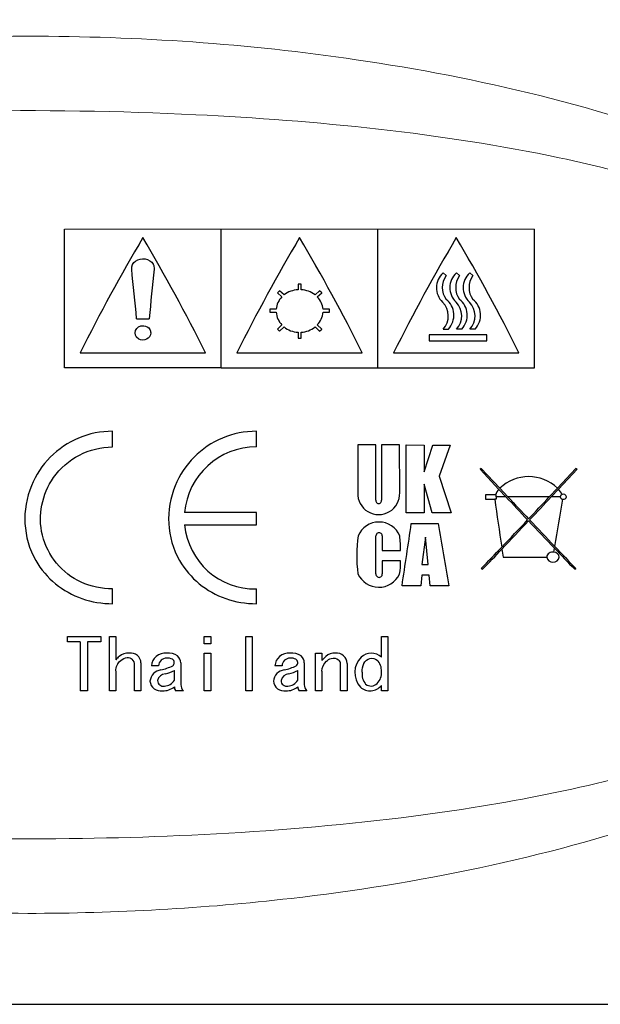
# Model space of a CAD drawing. Header units: millimetres. Extents: x 0 to 420, y 0 to 297.
# Tile 7 of 9: x 368 to 386, y 245 to 277. Entities that reach past the tile are written whole.
import ezdxf

# ---------------------------------------------------------------- set-up
doc = ezdxf.new("R2010")
doc.units = ezdxf.units.MM
doc.header["$LTSCALE"] = 0.25
doc.layers.add('CABLE TAG (VS)', color=7, linetype='Continuous', lineweight=20)
doc.layers.add('FORM', color=252, linetype='Continuous')

msp = doc.modelspace()

# ---------------------------------------------------------------- linework, layer by layer
at = {"layer": 'CABLE TAG (VS)', "lineweight": 25}
for p, q in [((369.3928, 265.4175), (369.3928, 269.8452)), ((374.3928, 265.4175), (374.3928, 269.8452)), ((379.3928, 265.4175), (379.3928, 269.8452)), ((384.3928, 265.4175), (384.3928, 269.8452)), ((381.5663, 268.3572), (381.4687, 268.4413)), ((381.8959, 268.4413), (381.9935, 268.3572)), ((382.3217, 268.4413), (382.4192, 268.3572)), ((376.2564, 267.8699), (376.1857, 267.8073)), ((376.399, 267.7435), (376.2564, 267.8699)), ((376.9428, 268.0836), (376.8428, 268.0836)), ((376.8428, 268.0836), (376.8428, 267.9063)), ((376.9428, 267.9063), (376.9428, 268.0836)), ((377.5292, 267.8699), (377.3866, 267.7435)), ((377.5999, 267.8073), (377.5292, 267.8699)), ((376.1857, 267.8073), (376.3283, 267.6805)), ((377.4573, 267.6805), (377.5999, 267.8073)), ((376.1444, 267.2816), (375.9428, 267.2816)), ((375.9428, 267.2816), (375.9428, 267.1908)), ((377.8428, 267.2816), (377.6411, 267.2816)), ((377.8428, 267.1908), (377.8428, 267.2816)), ((371.6928, 266.9766), (372.0928, 266.9766)), ((375.9428, 267.1908), (376.1444, 267.1908)), ((377.6411, 267.1908), (377.8428, 267.1908)), ((376.3283, 266.7841), (376.1857, 266.6522)), ((376.1857, 266.6522), (376.2564, 266.5865)), ((376.2564, 266.5865), (376.399, 266.7188)), ((377.3866, 266.7188), (377.5292, 266.5865)), ((377.5999, 266.6522), (377.4573, 266.7841)), ((377.5292, 266.5865), (377.5999, 266.6522)), ((381.4688, 266.6522), (381.6392, 266.6522)), ((382.0664, 266.6522), (381.8959, 266.6522)), ((382.4921, 266.6522), (382.3217, 266.6522)), ((376.8428, 266.5482), (376.8428, 266.3599)), ((376.8428, 266.3599), (376.9428, 266.3599)), ((376.9428, 266.3599), (376.9428, 266.5482)), ((381.0268, 266.4629), (381.0268, 266.2757)), ((382.8629, 266.4629), (381.0268, 266.4629)), ((381.0268, 266.2757), (382.8629, 266.2757)), ((382.8629, 266.2757), (382.8629, 266.4629)), ((369.8928, 265.8952), (373.8928, 265.8952)), ((374.8928, 265.8952), (378.8928, 265.8952)), ((379.8928, 265.8952), (383.8928, 265.8952)), ((374.3928, 265.4175), (369.3928, 265.4175)), ((374.3928, 265.4175), (379.3928, 265.4175)), ((379.3928, 265.4175), (384.3928, 265.4175)), ((370.9266, 262.8901), (370.9266, 263.3882)), ((375.5143, 262.8901), (375.5143, 263.3882)), ((378.7481, 262.9539), (378.7481, 261.4245)), ((379.3248, 262.9539), (378.7481, 262.9539)), ((379.3248, 261.1842), (379.3248, 262.9535)), ((379.5084, 262.9533), (379.5033, 261.1842)), ((380.0855, 262.9516), (379.5084, 262.9533)), ((380.0866, 261.4245), (380.0855, 262.9516)), ((380.2936, 260.7793), (380.2954, 262.9507)), ((380.2954, 262.9507), (380.8721, 262.9485)), ((380.8721, 262.0975), (381.148, 262.9487)), ((380.8721, 262.9485), (380.8721, 262.0975)), ((381.148, 262.9489), (381.699, 262.9489)), ((381.699, 262.9489), (381.344, 261.9595)), ((382.6895, 262.2028), (382.6495, 262.1786)), ((382.6495, 262.1786), (383.2534, 261.533)), ((383.2842, 261.567), (382.6895, 262.2028)), ((385.7097, 262.2028), (385.1224, 261.5748)), ((385.1535, 261.5412), (385.7496, 262.1786)), ((385.7496, 262.1786), (385.7097, 262.2028)), ((381.344, 261.9595), (381.7238, 260.7816)), ((380.8712, 261.6986), (380.8712, 260.7791)), ((381.1202, 260.7789), (380.8714, 261.6986)), ((383.5387, 261.2951), (383.2842, 261.567)), ((385.1224, 261.5748), (384.8604, 261.295)), ((383.136, 261.3605), (382.8294, 261.3605)), ((382.8294, 261.3605), (382.8294, 261.2154)), ((383.1654, 261.3605), (383.136, 261.3605)), ((383.1654, 261.295), (383.1654, 261.3605)), ((383.1654, 261.295), (383.1654, 261.2154)), ((383.4761, 261.295), (383.1654, 261.295)), ((383.2534, 261.5329), (383.4761, 261.295)), ((384.8604, 261.295), (383.5387, 261.295)), ((384.923, 261.295), (385.1535, 261.5412)), ((385.2086, 261.295), (384.923, 261.295)), ((382.8294, 261.2154), (383.117, 261.2154)), ((383.1654, 261.2154), (383.117, 261.2154)), ((375.5143, 260.7934), (373.223, 260.7934)), ((375.5143, 260.3966), (375.5143, 260.7934)), ((380.8709, 260.7791), (380.2936, 260.7791)), ((381.7238, 260.7816), (381.1202, 260.7789)), ((373.223, 260.3966), (375.5143, 260.3966)), ((380.4574, 260.4416), (381.3103, 260.4416)), ((379.3267, 258.8383), (379.3297, 260.0493)), ((379.5268, 260.0493), (379.532, 259.5773)), ((380.9098, 260.0087), (380.7935, 259.139)), ((380.9998, 259.1391), (380.9099, 260.0087)), ((379.532, 259.5773), (380.1093, 259.5773)), ((383.3489, 259.6273), (383.3871, 259.3693)), ((383.3871, 259.3693), (384.7773, 259.3693)), ((385.0044, 259.5251), (385.0265, 259.6522)), ((380.1092, 259.2505), (379.5319, 259.2505)), ((379.5319, 259.2505), (379.5319, 258.8383)), ((380.7935, 259.139), (380.9998, 259.139)), ((380.7926, 258.7922), (380.7585, 258.4561)), ((381.0268, 258.7922), (380.7926, 258.7922)), ((381.0603, 258.4559), (381.0268, 258.7922)), ((382.6895, 259.0053), (382.7293, 258.9817)), ((385.6697, 258.9819), (385.7097, 259.0053)), ((380.7585, 258.4561), (380.1615, 258.4561)), ((381.6573, 258.4558), (381.0603, 258.4558)), ((370.9266, 257.8824), (370.9266, 258.3545)), ((375.5143, 257.8824), (375.5143, 258.3545)), ((369.4923, 256.8383), (370.5488, 256.8383)), ((369.4923, 256.6628), (369.4923, 256.8382)), ((370.5488, 256.8382), (370.5488, 256.6628)), ((370.8257, 256.8382), (371.0308, 256.8382)), ((370.8257, 255.1009), (370.8257, 256.8382)), ((371.0308, 256.8382), (371.0308, 256.0902)), ((373.8515, 256.8382), (374.0567, 256.8382)), ((373.8515, 256.5984), (373.8515, 256.8382)), ((374.0567, 256.8382), (374.0567, 256.5985)), ((375.1747, 256.8382), (375.3799, 256.8382)), ((375.1747, 255.1009), (375.1747, 256.8382)), ((375.3799, 256.8382), (375.3799, 255.1009)), ((379.5032, 256.8382), (379.7084, 256.8382)), ((379.5032, 256.1711), (379.5032, 256.8382)), ((379.7084, 256.8382), (379.7084, 255.1009)), ((369.8923, 256.6628), (369.4923, 256.6628)), ((369.8923, 256.6628), (369.8923, 255.1009)), ((370.1282, 256.6628), (370.1282, 255.1009)), ((370.5488, 256.6628), (370.1282, 256.6628)), ((374.0567, 256.5984), (373.8515, 256.5984)), ((373.8515, 256.3066), (374.0567, 256.3066)), ((373.8515, 255.1009), (373.8515, 256.3066)), ((374.0567, 256.3066), (374.0567, 255.1009)), ((377.4005, 256.3066), (377.6056, 256.3066)), ((377.4005, 255.1009), (377.4005, 256.3066)), ((377.6056, 256.3066), (377.6056, 256.0723)), ((371.6258, 255.1009), (371.6258, 255.9293)), ((371.8309, 255.9917), (371.8309, 255.1009)), ((372.395, 255.9026), (372.1694, 255.9026)), ((373.1028, 255.9917), (373.1028, 255.2982)), ((376.3338, 255.9026), (376.1081, 255.9026)), ((377.0415, 255.9917), (377.0415, 255.2982)), ((378.2006, 255.1009), (378.2006, 255.956)), ((378.4057, 255.9739), (378.4057, 255.1009)), ((371.0308, 255.7343), (371.0308, 255.1009)), ((372.8976, 255.4366), (372.8976, 255.7519)), ((376.8364, 255.4366), (376.8364, 255.7519)), ((377.6056, 255.7255), (377.6056, 255.1009)), ((379.5032, 255.1009), (379.5032, 255.2723)), ((370.1282, 255.1009), (369.8923, 255.1009)), ((371.0308, 255.1009), (370.8257, 255.1009)), ((371.8309, 255.1009), (371.6258, 255.1009)), ((373.1848, 255.1009), (372.9387, 255.1009)), ((374.0567, 255.1009), (373.8515, 255.1009)), ((375.3799, 255.1009), (375.1747, 255.1009)), ((377.1236, 255.1009), (376.8774, 255.1009)), ((377.6056, 255.1009), (377.4005, 255.1009)), ((378.4057, 255.1009), (378.2006, 255.1009)), ((379.7084, 255.1009), (379.5032, 255.1009))]:
    msp.add_line(p, q, dxfattribs=at)
at = {"layer": 'CABLE TAG (VS)', "lineweight": 18}
for p, q in [((369.3928, 265.4175), (369.3928, 269.8452)), ((369.3928, 269.8452), (374.3928, 269.8452)), ((374.3928, 265.4175), (374.3928, 269.8452)), ((379.3928, 269.8452), (374.3928, 269.8452)), ((379.3928, 265.4175), (379.3928, 269.8452)), ((384.3928, 269.8452), (379.3928, 269.8452)), ((384.3928, 265.4175), (384.3928, 269.8452)), ((381.5663, 268.3572), (381.4687, 268.4413)), ((381.8959, 268.4413), (381.9935, 268.3572)), ((382.3217, 268.4413), (382.4192, 268.3572)), ((376.2564, 267.8699), (376.1857, 267.8073)), ((376.399, 267.7435), (376.2564, 267.8699)), ((376.9428, 268.0836), (376.8428, 268.0836)), ((376.8428, 268.0836), (376.8428, 267.9063)), ((376.9428, 267.9063), (376.9428, 268.0836)), ((377.5292, 267.8699), (377.3866, 267.7435)), ((377.5999, 267.8073), (377.5292, 267.8699)), ((376.1857, 267.8073), (376.3283, 267.6805)), ((377.4573, 267.6805), (377.5999, 267.8073)), ((376.1444, 267.2816), (375.9428, 267.2816)), ((375.9428, 267.2816), (375.9428, 267.1908)), ((377.8428, 267.2816), (377.6411, 267.2816)), ((377.8428, 267.1908), (377.8428, 267.2816)), ((371.6928, 266.9766), (372.0928, 266.9766)), ((375.9428, 267.1908), (376.1444, 267.1908)), ((377.6411, 267.1908), (377.8428, 267.1908)), ((376.3283, 266.7841), (376.1857, 266.6522)), ((376.1857, 266.6522), (376.2564, 266.5865)), ((376.2564, 266.5865), (376.399, 266.7188)), ((377.3866, 266.7188), (377.5292, 266.5865)), ((377.5999, 266.6522), (377.4573, 266.7841)), ((377.5292, 266.5865), (377.5999, 266.6522)), ((381.4688, 266.6522), (381.6392, 266.6522)), ((382.0664, 266.6522), (381.8959, 266.6522)), ((382.4921, 266.6522), (382.3217, 266.6522)), ((376.8428, 266.5482), (376.8428, 266.3599)), ((376.8428, 266.3599), (376.9428, 266.3599)), ((376.9428, 266.3599), (376.9428, 266.5482)), ((381.0268, 266.4629), (381.0268, 266.2757)), ((382.8629, 266.4629), (381.0268, 266.4629)), ((381.0268, 266.2757), (382.8629, 266.2757)), ((382.8629, 266.2757), (382.8629, 266.4629)), ((369.8928, 265.8952), (373.8928, 265.8952)), ((374.8928, 265.8952), (378.8928, 265.8952)), ((379.8928, 265.8952), (383.8928, 265.8952)), ((374.3928, 265.4175), (369.3928, 265.4175)), ((374.3928, 265.4175), (379.3928, 265.4175)), ((379.3928, 265.4175), (384.3928, 265.4175)), ((370.9266, 262.8901), (370.9266, 263.3882)), ((375.5143, 262.8901), (375.5143, 263.3882)), ((379.3248, 262.9539), (378.7481, 262.9539)), ((378.7481, 262.9539), (378.7481, 261.4245)), ((379.3248, 261.1842), (379.3248, 262.9535)), ((379.5084, 262.9533), (379.5033, 261.1842)), ((380.0855, 262.9516), (379.5084, 262.9533)), ((380.0866, 261.4245), (380.0855, 262.9516)), ((380.2936, 260.7793), (380.2954, 262.9507)), ((380.2954, 262.9507), (380.8721, 262.9485)), ((380.8721, 262.0975), (381.148, 262.9487)), ((380.8721, 262.9485), (380.8721, 262.0975)), ((381.148, 262.9489), (381.699, 262.9489)), ((381.699, 262.9489), (381.344, 261.9595)), ((382.6895, 262.2028), (382.6495, 262.1786)), ((382.6495, 262.1786), (383.2534, 261.533)), ((383.2842, 261.567), (382.6895, 262.2028)), ((385.7097, 262.2028), (385.1224, 261.5748)), ((385.1535, 261.5412), (385.7496, 262.1786)), ((385.7496, 262.1786), (385.7097, 262.2028)), ((381.344, 261.9595), (381.7238, 260.7816)), ((380.8712, 261.6986), (380.8712, 260.7791)), ((381.1202, 260.7789), (380.8714, 261.6986)), ((383.5387, 261.2951), (383.2842, 261.567)), ((385.1224, 261.5748), (384.8604, 261.295)), ((383.136, 261.3605), (382.8294, 261.3605)), ((382.8294, 261.3605), (382.8294, 261.2154)), ((383.1654, 261.3605), (383.136, 261.3605)), ((383.1654, 261.295), (383.1654, 261.3605)), ((383.1654, 261.295), (383.1654, 261.2154)), ((383.4761, 261.295), (383.1654, 261.295)), ((383.2534, 261.5329), (383.4761, 261.295)), ((384.8604, 261.295), (383.5387, 261.295)), ((384.923, 261.295), (385.1535, 261.5412)), ((385.2086, 261.295), (384.923, 261.295)), ((382.8294, 261.2154), (383.117, 261.2154)), ((383.1654, 261.2154), (383.117, 261.2154)), ((375.5143, 260.7934), (373.223, 260.7934)), ((375.5143, 260.3966), (375.5143, 260.7934)), ((380.8709, 260.7791), (380.2936, 260.7791)), ((381.7238, 260.7816), (381.1202, 260.7789)), ((373.223, 260.3966), (375.5143, 260.3966)), ((380.4574, 260.4416), (381.3103, 260.4416)), ((379.3267, 258.8383), (379.3297, 260.0493)), ((379.5268, 260.0493), (379.532, 259.5773)), ((380.9098, 260.0087), (380.7935, 259.139)), ((380.9998, 259.1391), (380.9099, 260.0087)), ((379.532, 259.5773), (380.1093, 259.5773)), ((383.3489, 259.6273), (383.3871, 259.3693)), ((383.3871, 259.3693), (384.7773, 259.3693)), ((385.0044, 259.5251), (385.0265, 259.6522)), ((380.1092, 259.2505), (379.5319, 259.2505)), ((379.5319, 259.2505), (379.5319, 258.8383)), ((380.7935, 259.139), (380.9998, 259.139)), ((380.7926, 258.7922), (380.7585, 258.4561)), ((381.0268, 258.7922), (380.7926, 258.7922)), ((381.0603, 258.4559), (381.0268, 258.7922)), ((382.6895, 259.0053), (382.7293, 258.9817)), ((385.6697, 258.9819), (385.7097, 259.0053)), ((380.7585, 258.4561), (380.1615, 258.4561)), ((381.6573, 258.4558), (381.0603, 258.4558)), ((370.9266, 257.8824), (370.9266, 258.3545)), ((375.5143, 257.8824), (375.5143, 258.3545)), ((369.4923, 256.8383), (370.5488, 256.8383)), ((369.4923, 256.6628), (369.4923, 256.8382)), ((370.5488, 256.8382), (370.5488, 256.6628)), ((370.8257, 256.8382), (371.0308, 256.8382)), ((370.8257, 255.1009), (370.8257, 256.8382)), ((371.0308, 256.8382), (371.0308, 256.0902)), ((373.8515, 256.8382), (374.0567, 256.8382)), ((373.8515, 256.5984), (373.8515, 256.8382)), ((374.0567, 256.8382), (374.0567, 256.5985)), ((375.1747, 256.8382), (375.3799, 256.8382)), ((375.1747, 255.1009), (375.1747, 256.8382)), ((375.3799, 256.8382), (375.3799, 255.1009)), ((379.5032, 256.8382), (379.7084, 256.8382)), ((379.5032, 256.1711), (379.5032, 256.8382)), ((379.7084, 256.8382), (379.7084, 255.1009)), ((369.8923, 256.6628), (369.4923, 256.6628)), ((369.8923, 256.6628), (369.8923, 255.1009)), ((370.1282, 256.6628), (370.1282, 255.1009)), ((370.5488, 256.6628), (370.1282, 256.6628)), ((374.0567, 256.5984), (373.8515, 256.5984)), ((373.8515, 256.3066), (374.0567, 256.3066)), ((373.8515, 255.1009), (373.8515, 256.3066)), ((374.0567, 256.3066), (374.0567, 255.1009)), ((377.4005, 256.3066), (377.6056, 256.3066)), ((377.4005, 255.1009), (377.4005, 256.3066)), ((377.6056, 256.3066), (377.6056, 256.0723)), ((371.6258, 255.1009), (371.6258, 255.9293)), ((371.8309, 255.9917), (371.8309, 255.1009)), ((372.395, 255.9026), (372.1694, 255.9026)), ((373.1028, 255.9917), (373.1028, 255.2982)), ((376.3338, 255.9026), (376.1081, 255.9026)), ((377.0415, 255.9917), (377.0415, 255.2982)), ((378.2006, 255.1009), (378.2006, 255.956)), ((378.4057, 255.9739), (378.4057, 255.1009)), ((371.0308, 255.7343), (371.0308, 255.1009)), ((372.8976, 255.4366), (372.8976, 255.7519)), ((376.8364, 255.4366), (376.8364, 255.7519)), ((377.6056, 255.7255), (377.6056, 255.1009)), ((379.5032, 255.1009), (379.5032, 255.2723)), ((370.1282, 255.1009), (369.8923, 255.1009)), ((371.0308, 255.1009), (370.8257, 255.1009)), ((371.8309, 255.1009), (371.6258, 255.1009)), ((373.1848, 255.1009), (372.9387, 255.1009)), ((374.0567, 255.1009), (373.8515, 255.1009)), ((375.3799, 255.1009), (375.1747, 255.1009)), ((377.1236, 255.1009), (376.8774, 255.1009)), ((377.6056, 255.1009), (377.4005, 255.1009)), ((378.4057, 255.1009), (378.2006, 255.1009)), ((379.7084, 255.1009), (379.5032, 255.1009))]:
    msp.add_line(p, q, dxfattribs=at)
at = {"layer": 'CABLE TAG (VS)', "lineweight": 25}
for centre, radius, start, end in [((425.1668, 238.205), 61.822, 149.511585, 153.390848), ((318.4921, 238.1369), 61.9657, 26.612952, 30.483211), ((430.1668, 238.205), 61.822, 149.511585, 153.390848), ((323.4921, 238.1369), 61.9657, 26.612952, 30.483211), ((435.1668, 238.205), 61.822, 149.511585, 153.390848), ((328.4921, 238.1369), 61.9657, 26.612952, 30.483211), ((606.6874, 244.6402), 235.6556, 174.172527, 174.561107), ((381.8924, 267.971), 0.6329, 132.01339, 226.54418), ((382.1023, 267.9781), 0.6565, 144.73185, 215.26815), ((382.3202, 267.971), 0.6334, 132.05495, 226.50261), ((382.5294, 267.9781), 0.6564, 144.72414, 215.27564), ((382.7459, 267.971), 0.6334, 132.05495, 226.50261), ((382.9551, 267.9781), 0.6564, 144.72414, 215.27564), ((376.8839, 267.1081), 0.7993, 92.95189, 127.35081), ((376.9016, 267.1081), 0.7993, 52.64875, 87.0486), ((376.7784, 267.2313), 0.6359, 135.05522, 175.46612), ((377.0069, 267.2312), 0.6362, 4.54404, 44.93475), ((381.1773, 267.0928), 0.6383, 316.34593, 52.46319), ((381.6041, 267.0928), 0.6386, 316.37266, 52.43659), ((382.0299, 267.0928), 0.6386, 316.37266, 52.43659), ((381.0232, 267.0759), 0.6149, 316.44152, 45.11903), ((381.4501, 267.0759), 0.6151, 316.45715, 45.10347), ((381.8758, 267.0759), 0.6151, 316.45715, 45.10347), ((376.8056, 267.2448), 0.6633, 184.66517, 223.9823), ((376.9796, 267.245), 0.6638, 316.03171, 355.32068), ((376.8886, 267.33), 0.7831, 231.30322, 266.64654), ((376.8966, 267.331), 0.7842, 273.37785, 308.67237), ((375.5131, 260.5911), 2.299, 89.96992, 174.95122), ((384.2074, 260.6077), 1.3313, 46.58709, 133.90406), ((379.4176, 261.3981), 0.6695, 177.74373, 2.25957), ((383.9304, 260.9457), 0.8962, 139.06378, 152.42861), ((633.5678, 495.4635), 342.6087, 223.116708, 223.285789), ((662.5623, 522.6252), 382.2925, 223.124574, 223.269263), ((115.0543, 513.9666), 369.6461, 316.728682, 316.878321), ((134.8213, 495.473), 342.6225, 316.714208, 316.883282), ((384.4764, 260.9407), 0.905, 28.34321, 41.56822), ((385.2964, 261.3037), 0.0883, 185.61486, 269.08555), ((385.2929, 261.2884), 0.0844, 103.73895, 175.51899), ((385.3119, 261.2807), 0.0978, 8.42618, 113.47601), ((385.3144, 261.3085), 0.0951, 258.21611, 351.86196), ((379.414, 261.1701), 0.0904, 171.02144, 8.97867), ((1015.2554, 352.703), 638.7244, 188.2350753, 188.3738907), ((-160.6479, 354.1758), 553.8008, 350.178379, 350.336647), ((375.4729, 260.6146), 2.2605, 185.53278, 271.04842), ((379.4261, 259.7719), 0.7196, 22.67792, 157.32287), ((26.575, 312.1702), 357.6431, 351.362123, 351.683709), ((688.884, 313.1728), 312.0611, 189.728342, 190.098473), ((235.6234, 400.423), 204.0289, 316.385817, 316.723829), ((239.1591, 397.134), 199.2456, 316.359071, 316.714662), ((530.0453, 397.9019), 200.3583, 223.287317, 223.631113), ((533.7264, 401.3216), 205.337, 223.276885, 223.603663), ((383.2522, 259.4075), 4.5357, 171.86447, 187.20873), ((379.4283, 260.0512), 0.0986, 359.92437, 181.10216), ((377.0304, 259.6886), 3.0808, 357.93295, 6.72403), ((274.7335, 363.2088), 150.0428, 316.013298, 316.372462), ((494.1482, 363.6721), 150.7117, 223.616069, 223.986009), ((281.6554, 356.6269), 140.5365, 315.988474, 316.353295), ((384.962, 259.3435), 0.1865, 76.84972, 172.05406), ((384.9773, 259.4101), 0.2041, 191.55113, 348.43959), ((385.005, 259.3517), 0.1732, 5.83082, 90.18534), ((489.2772, 359.0504), 144.0424, 223.635019, 224.004532), ((378.2875, 259.1464), 1.8247, 349.83968, 3.27076), ((379.4212, 259.146), 0.7363, 204.70517, 334.10536), ((379.4293, 258.8269), 0.1032, 173.65957, 6.34063), ((371.8601, 255.4049), 1.0757, 132.49397, 140.43147), ((371.4384, 255.8262), 0.4809, 87.22561, 129.35181), ((371.5075, 255.9865), 0.3234, 0.95864, 98.15574), ((372.5819, 255.8848), 0.4129, 130.63997, 177.53271), ((372.6237, 255.8109), 0.4964, 86.79324, 128.74644), ((372.6987, 255.7711), 0.5376, 55.88407, 95.04042), ((372.8137, 255.9953), 0.2891, 359.31509, 49.82207), ((376.5206, 255.8848), 0.4129, 130.63997, 177.53271), ((376.5624, 255.8109), 0.4964, 86.79324, 128.74644), ((376.6374, 255.7711), 0.5376, 55.88407, 95.04042), ((376.7524, 255.9953), 0.2891, 359.31509, 49.82207), ((378.4327, 255.3867), 1.0742, 130.94398, 140.34442), ((378.0225, 255.8556), 0.4512, 88.22469, 130.6138), ((378.0709, 255.9735), 0.3348, 0.08168, 95.89839), ((379.1796, 255.8322), 0.4744, 90.55333, 132.83769), ((379.1729, 255.8364), 0.4702, 45.38019, 89.75145), ((371.3992, 255.9421), 0.227, 356.74757, 46.99624), ((372.6435, 255.8956), 0.2486, 88.17291, 178.39537), ((372.1242, 257.3555), 1.6224, 282.19082, 296.42861), ((372.6807, 255.8023), 0.3431, 63.07005, 94.89144), ((372.7724, 256.0019), 0.1238, 306.661, 59.05223), ((376.5823, 255.8956), 0.2486, 88.17291, 178.39537), ((376.063, 257.3555), 1.6224, 282.19082, 296.42861), ((376.6194, 255.8023), 0.3431, 63.07005, 94.89144), ((376.7111, 256.0019), 0.1238, 306.661, 59.05223), ((378.0283, 255.9582), 0.1723, 359.27494, 50.00465), ((379.35, 255.6896), 0.6954, 135.14695, 222.40317), ((379.0398, 255.7538), 0.4649, 355.41695, 44.76478), ((372.5258, 255.3635), 0.4104, 98.25472, 173.40646), ((372.6262, 255.3805), 0.2662, 93.4009, 169.73576), ((372.2336, 257.1138), 1.5151, 284.40282, 295.99496), ((376.4645, 255.3635), 0.4104, 98.25472, 173.40646), ((376.565, 255.3805), 0.2662, 93.4009, 169.73576), ((376.1723, 257.1138), 1.5151, 284.40282, 295.99496), ((379.3865, 255.6373), 0.5025, 172.9421, 219.83602), ((379.0194, 255.6695), 0.4861, 316.13361, 5.56545), ((372.4662, 255.447), 0.35, 185.97608, 278.52795), ((372.5393, 255.4255), 0.1751, 179.18827, 283.3147), ((372.5677, 255.6453), 0.3904, 271.75688, 327.69397), ((373.4008, 255.3064), 0.2981, 181.58838, 223.58465), ((376.4049, 255.447), 0.35, 185.97608, 278.52795), ((376.4781, 255.4255), 0.1751, 179.18827, 283.3147), ((376.5064, 255.6453), 0.3904, 271.75688, 327.69397), ((377.3395, 255.3064), 0.2981, 181.58838, 223.58465), ((379.1451, 255.5662), 0.4633, 228.22577, 320.6246), ((379.1753, 255.5376), 0.2826, 231.82815, 313.52767), ((372.5356, 255.6741), 0.5735, 268.25028, 309.13719), ((373.0622, 255.2111), 0.1656, 173.70192, 221.73599), ((376.4744, 255.6741), 0.5735, 268.25028, 309.13719), ((377.001, 255.2111), 0.1656, 173.70192, 221.73599)]:
    msp.add_arc(centre, radius, start, end, dxfattribs=at)
at = {"layer": 'CABLE TAG (VS)', "lineweight": 18}
for centre, radius, start, end in [((425.1668, 238.205), 61.822, 149.511585, 153.390848), ((318.4921, 238.1369), 61.9657, 26.612952, 30.483211), ((430.1668, 238.205), 61.822, 149.511585, 153.390848), ((323.4921, 238.1369), 61.9657, 26.612952, 30.483211), ((435.1668, 238.205), 61.822, 149.511585, 153.390848), ((328.4921, 238.1369), 61.9657, 26.612952, 30.483211), ((606.6874, 244.6402), 235.6556, 174.172527, 174.561107), ((381.8924, 267.971), 0.6329, 132.01339, 226.54418), ((382.1023, 267.9781), 0.6565, 144.73185, 215.26815), ((382.3202, 267.971), 0.6334, 132.05495, 226.50261), ((382.5294, 267.9781), 0.6564, 144.72414, 215.27564), ((382.7459, 267.971), 0.6334, 132.05495, 226.50261), ((382.9551, 267.9781), 0.6564, 144.72414, 215.27564), ((376.8839, 267.1081), 0.7993, 92.95189, 127.35081), ((376.9016, 267.1081), 0.7993, 52.64875, 87.0486), ((376.7784, 267.2313), 0.6359, 135.05522, 175.46612), ((377.0069, 267.2312), 0.6362, 4.54404, 44.93475), ((381.1773, 267.0928), 0.6383, 316.34593, 52.46319), ((381.6041, 267.0928), 0.6386, 316.37266, 52.43659), ((382.0299, 267.0928), 0.6386, 316.37266, 52.43659), ((381.0232, 267.0759), 0.6149, 316.44152, 45.11903), ((381.4501, 267.0759), 0.6151, 316.45715, 45.10347), ((381.8758, 267.0759), 0.6151, 316.45715, 45.10347), ((376.8056, 267.2448), 0.6633, 184.66517, 223.9823), ((376.9796, 267.245), 0.6638, 316.03171, 355.32068), ((376.8886, 267.33), 0.7831, 231.30322, 266.64654), ((376.8966, 267.331), 0.7842, 273.37785, 308.67237), ((375.5131, 260.5911), 2.299, 89.96992, 174.95122), ((384.2074, 260.6077), 1.3313, 46.58709, 133.90406), ((379.4176, 261.3981), 0.6695, 177.74373, 2.25957), ((383.9304, 260.9457), 0.8962, 139.06378, 152.42861), ((633.5678, 495.4635), 342.6087, 223.116708, 223.285789), ((662.5623, 522.6252), 382.2925, 223.124574, 223.269263), ((115.0543, 513.9666), 369.6461, 316.728682, 316.878321), ((134.8213, 495.473), 342.6225, 316.714208, 316.883282), ((384.4764, 260.9407), 0.905, 28.34321, 41.56822), ((385.2964, 261.3037), 0.0883, 185.61486, 269.08555), ((385.2929, 261.2884), 0.0844, 103.73895, 175.51899), ((385.3119, 261.2807), 0.0978, 8.42618, 113.47601), ((385.3144, 261.3085), 0.0951, 258.21611, 351.86196), ((379.414, 261.1701), 0.0904, 171.02144, 8.97867), ((1015.2554, 352.703), 638.7244, 188.2350753, 188.3738907), ((-160.6479, 354.1758), 553.8008, 350.178379, 350.336647), ((375.4729, 260.6146), 2.2605, 185.53278, 271.04842), ((379.4261, 259.7719), 0.7196, 22.67792, 157.32287), ((26.575, 312.1702), 357.6431, 351.362123, 351.683709), ((688.884, 313.1728), 312.0611, 189.728342, 190.098473), ((235.6234, 400.423), 204.0289, 316.385817, 316.723829), ((239.1591, 397.134), 199.2456, 316.359071, 316.714662), ((530.0453, 397.9019), 200.3583, 223.287317, 223.631113), ((533.7264, 401.3216), 205.337, 223.276885, 223.603663), ((383.2522, 259.4075), 4.5357, 171.86447, 187.20873), ((379.4283, 260.0512), 0.0986, 359.92437, 181.10216), ((377.0304, 259.6886), 3.0808, 357.93295, 6.72403), ((274.7335, 363.2088), 150.0428, 316.013298, 316.372462), ((494.1482, 363.6721), 150.7117, 223.616069, 223.986009), ((281.6554, 356.6269), 140.5365, 315.988474, 316.353295), ((384.962, 259.3435), 0.1865, 76.84972, 172.05406), ((384.9773, 259.4101), 0.2041, 191.55113, 348.43959), ((385.005, 259.3517), 0.1732, 5.83082, 90.18534), ((489.2772, 359.0504), 144.0424, 223.635019, 224.004532), ((378.2875, 259.1464), 1.8247, 349.83968, 3.27076), ((379.4212, 259.146), 0.7363, 204.70517, 334.10536), ((379.4293, 258.8269), 0.1032, 173.65957, 6.34063), ((371.8601, 255.4049), 1.0757, 132.49397, 140.43147), ((371.4384, 255.8262), 0.4809, 87.22561, 129.35181), ((371.5075, 255.9865), 0.3234, 0.95864, 98.15574), ((372.5819, 255.8848), 0.4129, 130.63997, 177.53271), ((372.6237, 255.8109), 0.4964, 86.79324, 128.74644), ((372.6987, 255.7711), 0.5376, 55.88407, 95.04042), ((372.8137, 255.9953), 0.2891, 359.31509, 49.82207), ((376.5206, 255.8848), 0.4129, 130.63997, 177.53271), ((376.5624, 255.8109), 0.4964, 86.79324, 128.74644), ((376.6374, 255.7711), 0.5376, 55.88407, 95.04042), ((376.7524, 255.9953), 0.2891, 359.31509, 49.82207), ((378.4327, 255.3867), 1.0742, 130.94398, 140.34442), ((378.0225, 255.8556), 0.4512, 88.22469, 130.6138), ((378.0709, 255.9735), 0.3348, 0.08168, 95.89839), ((379.1796, 255.8322), 0.4744, 90.55333, 132.83769), ((379.1729, 255.8364), 0.4702, 45.38019, 89.75145), ((371.3992, 255.9421), 0.227, 356.74757, 46.99624), ((372.6435, 255.8956), 0.2486, 88.17291, 178.39537), ((372.1242, 257.3555), 1.6224, 282.19082, 296.42861), ((372.6807, 255.8023), 0.3431, 63.07005, 94.89144), ((372.7724, 256.0019), 0.1238, 306.661, 59.05223), ((376.5823, 255.8956), 0.2486, 88.17291, 178.39537), ((376.063, 257.3555), 1.6224, 282.19082, 296.42861), ((376.6194, 255.8023), 0.3431, 63.07005, 94.89144), ((376.7111, 256.0019), 0.1238, 306.661, 59.05223), ((378.0283, 255.9582), 0.1723, 359.27494, 50.00465), ((379.35, 255.6896), 0.6954, 135.14695, 222.40317), ((379.0398, 255.7538), 0.4649, 355.41695, 44.76478), ((372.5258, 255.3635), 0.4104, 98.25472, 173.40646), ((372.6262, 255.3805), 0.2662, 93.4009, 169.73576), ((372.2336, 257.1138), 1.5151, 284.40282, 295.99496), ((376.4645, 255.3635), 0.4104, 98.25472, 173.40646), ((376.565, 255.3805), 0.2662, 93.4009, 169.73576), ((376.1723, 257.1138), 1.5151, 284.40282, 295.99496), ((379.3865, 255.6373), 0.5025, 172.9421, 219.83602), ((379.0194, 255.6695), 0.4861, 316.13361, 5.56545), ((372.4662, 255.447), 0.35, 185.97608, 278.52795), ((372.5393, 255.4255), 0.1751, 179.18827, 283.3147), ((372.5677, 255.6453), 0.3904, 271.75688, 327.69397), ((373.4008, 255.3064), 0.2981, 181.58838, 223.58465), ((376.4049, 255.447), 0.35, 185.97608, 278.52795), ((376.4781, 255.4255), 0.1751, 179.18827, 283.3147), ((376.5064, 255.6453), 0.3904, 271.75688, 327.69397), ((377.3395, 255.3064), 0.2981, 181.58838, 223.58465), ((379.1451, 255.5662), 0.4633, 228.22577, 320.6246), ((379.1753, 255.5376), 0.2826, 231.82815, 313.52767), ((372.5356, 255.6741), 0.5735, 268.25028, 309.13719), ((373.0622, 255.2111), 0.1656, 173.70192, 221.73599), ((376.4744, 255.6741), 0.5735, 268.25028, 309.13719), ((377.001, 255.2111), 0.1656, 173.70192, 221.73599)]:
    msp.add_arc(centre, radius, start, end, dxfattribs=at)
at = {"layer": 'CABLE TAG (VS)'}
for points, knots in [([(368.2259, 275.9998), (363.083, 275.9976), (357.8928, 275.491), (349.212, 273.4984), (345.2078, 272.1748), (339.4218, 268.7358), (336.6541, 266.4682), (335.9128, 263.4983)], [5.6003084, 5.6003084, 5.6003084, 5.6003084, 7.9254145, 7.9254145, 9.6774696, 9.6774696, 10.9998668, 10.9998668, 10.9998668, 10.9998668]), ([(368.2259, 275.9998), (371.7392, 276.0012), (375.2453, 275.759), (382.594, 274.6812), (386.5869, 273.7431), (393.0425, 271.1903), (396.2506, 269.5137), (399.2348, 266.3018), (400.1069, 265.0382), (400.5055, 263.6403), (400.5408, 263.4983)], [0, 0, 0, 0, 1.5883169, 1.5883169, 3.3772984, 3.3772984, 4.7810972, 4.7810972, 5.327238, 5.3884661, 5.3884661, 5.3884661, 5.3884661]), ([(398.0563, 263.4983), (398.0448, 263.5484), (397.772, 264.6749), (397.2048, 265.7148), (395.4171, 267.9373), (393.8616, 269.0027), (390.0855, 270.8865), (387.6064, 271.6037), (381.4712, 272.9071), (377.3705, 273.3114), (368.7225, 273.7312), (363.4613, 273.6511), (355.4666, 272.9), (352.2128, 272.4267), (347.0666, 271.0595), (344.9221, 270.2916), (341.4299, 268.2176), (339.9692, 266.9459), (338.7625, 264.7046), (338.5374, 264.1105), (338.3971, 263.4983)], [0.01035204, 0.01035204, 0.01035204, 0.01035204, 0.01141096, 0.03423289, 0.03423289, 0.07201313, 0.07201313, 0.12491301, 0.12491301, 0.20567559, 0.20567559, 0.30946049, 0.30946049, 0.37654152, 0.37654152, 0.42356393, 0.42356393, 0.46458948, 0.46458948, 0.47834761, 0.47834761, 0.47834761, 0.47834761]), ([(335.9124, 260.4984), (336.4464, 258.375), (338.0539, 256.5563), (342.5488, 253.0965), (346.0365, 251.6311), (353.6766, 249.2592), (358.4846, 248.4853), (364.8778, 248.0547), (366.5524, 247.9976), (368.2259, 247.997)], [11.4633396, 11.4633396, 11.4633396, 11.4633396, 12.5062175, 12.5062175, 14.0513399, 14.0513399, 16.2097838, 16.2097838, 16.9744391, 16.9744391, 16.9744391, 16.9744391]), ([(338.3966, 260.4983), (338.8299, 258.6089), (340.0418, 257.0502), (343.1332, 254.5856), (345.1413, 253.6674), (349.9886, 252.0233), (353.235, 251.4304), (360.7467, 250.5064), (365.4905, 250.3203), (374.0314, 250.4506), (378.4122, 250.7357), (385.2093, 251.8143), (388.0784, 252.4554), (392.5146, 254.2229), (394.411, 255.2558), (396.9054, 257.7418), (397.7181, 259.0338), (398.0553, 260.4983)], [0.50033028, 0.50033028, 0.50033028, 0.50033028, 0.54308094, 0.54308094, 0.58893761, 0.58893761, 0.65818618, 0.65818618, 0.75761553, 0.75761553, 0.84813874, 0.84813874, 0.91060622, 0.91060622, 0.95517612, 0.95517612, 0.98889495, 0.98889495, 0.98889495, 0.98889495]), ([(400.5413, 260.4983), (400.4789, 260.2449), (399.9427, 258.5216), (398.7097, 257.025), (395.1489, 253.7628), (391.6513, 252.1404), (384.7225, 249.759), (380.6359, 248.9368), (373.8345, 248.1536), (371.0317, 247.9959), (368.2259, 247.997)], [5.8123149, 5.8123149, 5.8123149, 5.8123149, 5.9214409, 6.5637058, 6.5637058, 8.0533611, 8.0533611, 9.834506, 9.834506, 11.0695347, 11.0695347, 11.0695347, 11.0695347])]:
    msp.add_open_spline(points, degree=3, knots=knots, dxfattribs=at)
at = {"layer": 'CABLE TAG (VS)', "lineweight": 25}
for points, knots in [([(371.6928, 266.9766), (371.6416, 267.5128), (371.5895, 268.0435), (371.5144, 268.7776), (371.7492, 268.9275), (372.0674, 268.8739), (372.2273, 268.7809), (372.2548, 268.6197), (372.2497, 268.5671)], [0, 0, 0, 0, 1, 1, 1.402147, 1.402147, 1.5989279, 1.6973154, 1.6973154, 1.6973154, 1.6973154]), ([(372.1428, 266.5296), (372.141, 266.5686), (372.1181, 266.6848), (371.9988, 266.7509), (371.6624, 266.7902), (371.5317, 266.4697), (371.9171, 266.2366), (372.1425, 266.3457), (372.1428, 266.5296)], [0, 0, 0, 0, 0.0673166, 0.2019499, 0.2019499, 0.671501, 0.671501, 1, 1, 1, 1]), ([(370.9266, 263.3882), (370.5547, 263.3885), (369.439, 263.1654), (368.6147, 262.3355), (368.0227, 260.8855), (368.0547, 259.9927), (368.8093, 258.6865), (369.5895, 258.0523), (370.5923, 257.8822), (370.9266, 257.8824)], [0, 0, 0, 0, 0.1268374, 0.3805123, 0.3805123, 0.6638825, 0.6638825, 0.8879608, 1, 1, 1, 1]), ([(375.5143, 263.3882), (375.1424, 263.3885), (374.0267, 263.1654), (373.2025, 262.3355), (372.6104, 260.8855), (372.6424, 259.9927), (373.397, 258.6865), (374.1772, 258.0523), (375.18, 257.8822), (375.5143, 257.8824)], [0, 0, 0, 0, 0.1268374, 0.3805123, 0.3805123, 0.6638825, 0.6638825, 0.8879608, 1, 1, 1, 1]), ([(370.9266, 258.3545), (370.58, 258.3542), (369.5403, 258.5801), (368.8546, 259.4001), (368.5304, 260.7096), (368.6755, 261.383), (369.4638, 262.5151), (370.1913, 262.89), (370.9266, 262.8901)], [0, 0, 0, 0, 0.1412598, 0.4237795, 0.4237795, 0.6927647, 0.6927647, 1, 1, 1, 1]), ([(371.0308, 255.7345), (371.0308, 255.8661), (371.1042, 256.0401), (371.373, 256.1949), (371.5103, 256.1462), (371.554, 256.1081)], [0.0014295, 0.0014295, 0.0014295, 0.0014295, 1.0384353, 1.5963022, 2.0303843, 2.0303843, 2.0303843, 2.0303843]), ([(377.6056, 255.7256), (377.6056, 255.8514), (377.6771, 256.0068), (377.9174, 256.1651), (378.0756, 256.1455), (378.139, 256.0902)], [0.0019055, 0.0019055, 0.0019055, 0.0019055, 1.0130926, 1.4393228, 2.0793021, 2.0793021, 2.0793021, 2.0793021]), ([(378.8878, 255.699), (378.8877, 255.7927), (378.911, 255.9734), (379.1147, 256.1804), (379.3071, 256.1361), (379.3699, 256.0812)], [0.0013756, 0.0013756, 0.0013756, 0.0013756, 0.688726, 1.3128306, 1.8966329, 1.8966329, 1.8966329, 1.8966329])]:
    msp.add_open_spline(points, degree=3, knots=knots, dxfattribs=at)
at = {"layer": 'CABLE TAG (VS)', "lineweight": 18}
for points, knots in [([(371.6928, 266.9766), (371.6416, 267.5128), (371.5895, 268.0435), (371.5144, 268.7776), (371.7492, 268.9275), (372.0674, 268.8739), (372.2273, 268.7809), (372.2548, 268.6197), (372.2497, 268.5671)], [0, 0, 0, 0, 1, 1, 1.402147, 1.402147, 1.5989279, 1.6973154, 1.6973154, 1.6973154, 1.6973154]), ([(372.1428, 266.5296), (372.141, 266.5686), (372.1181, 266.6848), (371.9988, 266.7509), (371.6624, 266.7902), (371.5317, 266.4697), (371.9171, 266.2366), (372.1425, 266.3457), (372.1428, 266.5296)], [0, 0, 0, 0, 0.0673166, 0.2019499, 0.2019499, 0.671501, 0.671501, 1, 1, 1, 1]), ([(370.9266, 263.3882), (370.5547, 263.3885), (369.439, 263.1654), (368.6147, 262.3355), (368.0227, 260.8855), (368.0547, 259.9927), (368.8093, 258.6865), (369.5895, 258.0523), (370.5923, 257.8822), (370.9266, 257.8824)], [0, 0, 0, 0, 0.1268374, 0.3805123, 0.3805123, 0.6638825, 0.6638825, 0.8879608, 1, 1, 1, 1]), ([(375.5143, 263.3882), (375.1424, 263.3885), (374.0267, 263.1654), (373.2025, 262.3355), (372.6104, 260.8855), (372.6424, 259.9927), (373.397, 258.6865), (374.1772, 258.0523), (375.18, 257.8822), (375.5143, 257.8824)], [0, 0, 0, 0, 0.1268374, 0.3805123, 0.3805123, 0.6638825, 0.6638825, 0.8879608, 1, 1, 1, 1]), ([(370.9266, 258.3545), (370.58, 258.3542), (369.5403, 258.5801), (368.8546, 259.4001), (368.5304, 260.7096), (368.6755, 261.383), (369.4638, 262.5151), (370.1913, 262.89), (370.9266, 262.8901)], [0, 0, 0, 0, 0.1412598, 0.4237795, 0.4237795, 0.6927647, 0.6927647, 1, 1, 1, 1]), ([(371.0308, 255.7345), (371.0308, 255.8661), (371.1042, 256.0401), (371.373, 256.1949), (371.5103, 256.1462), (371.554, 256.1081)], [0.0014295, 0.0014295, 0.0014295, 0.0014295, 1.0384353, 1.5963022, 2.0303843, 2.0303843, 2.0303843, 2.0303843]), ([(377.6056, 255.7256), (377.6056, 255.8514), (377.6771, 256.0068), (377.9174, 256.1651), (378.0756, 256.1455), (378.139, 256.0902)], [0.0019055, 0.0019055, 0.0019055, 0.0019055, 1.0130926, 1.4393228, 2.0793021, 2.0793021, 2.0793021, 2.0793021]), ([(378.8878, 255.699), (378.8877, 255.7927), (378.911, 255.9734), (379.1147, 256.1804), (379.3071, 256.1361), (379.3699, 256.0812)], [0.0013756, 0.0013756, 0.0013756, 0.0013756, 0.688726, 1.3128306, 1.8966329, 1.8966329, 1.8966329, 1.8966329])]:
    msp.add_open_spline(points, degree=3, knots=knots, dxfattribs=at)
at = {"layer": 'FORM'}
msp.add_lwpolyline([(406.5, 286), (329.4122, 286), (329.4122, 245.0931), (406.5, 245.0931)], close=True, dxfattribs=at)

doc.saveas('drawing.dxf')
